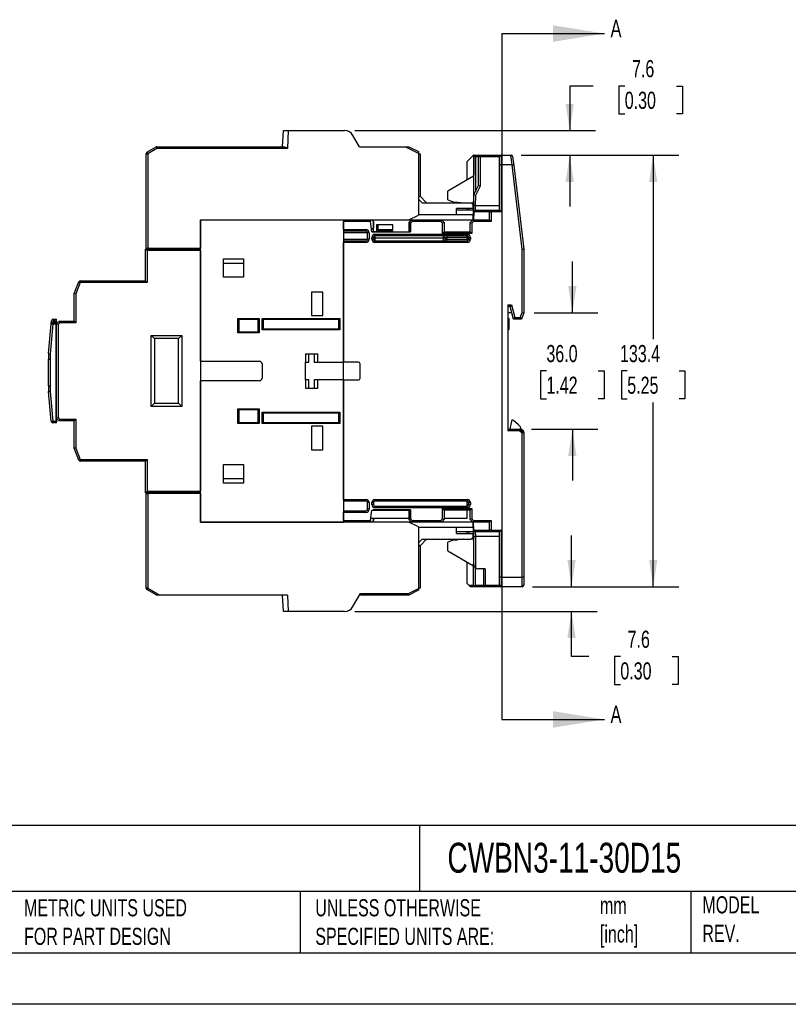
# Model space of a CAD drawing. Header units: millimetres. Extents: x 0 to 699, y 0 to 540.
# Tile 10 of 16: x 266 to 503, y 0 to 304. Entities that reach past the tile are written whole.
import ezdxf

# ---------------------------------------------------------------- set-up
doc = ezdxf.new("R2010")
doc.units = ezdxf.units.MM
doc.header["$LTSCALE"] = 2.5
doc.linetypes.add('CENTERX2', pattern=[20.32, 12.7, -2.54, 2.54, -2.54])
doc.layers.add('DIMENSIONS', color=140, linetype='Continuous', lineweight=25)
doc.layers.add('TEXT', color=140, linetype='Continuous', lineweight=25)
doc.styles.add('SLDTEXTSTYLE0', font='TXT', dxfattribs={"width": 0.7})
doc.dimstyles.new('SLDDIMSTYLE0', dxfattribs={"dimtxt": 5.39502, "dimasz": 8.255, "dimexe": 0, "dimexo": 0.0625, "dimgap": 1.348755, "dimtad": 0, "dimtih": 1, "dimtoh": 1, "dimdec": 1, "dimrnd": 1e-09, "dimzin": 12, "dimdsep": 46, "dimtxsty": 'SLDTEXTSTYLE0', "dimsah": 1, "dimcen": 0.09, "dimadec": 0, "dimazin": 3, "dimtfac": 1, "dimtdec": 1, "dimtmove": 0, "dimatfit": 0, "dimfxl": 0, "dimfrac": 2, "dimtolj": 1, "dimtzin": 12, "dimarcsym": 0})
doc.dimstyles.new('SLDDIMSTYLE1', dxfattribs={"dimtxt": 5.39502, "dimasz": 8.255, "dimexe": 0, "dimexo": 0.0625, "dimgap": 1.348755, "dimtad": 0, "dimtih": 1, "dimtoh": 1, "dimdec": 1, "dimrnd": 1e-09, "dimzin": 12, "dimdsep": 46, "dimtxsty": 'SLDTEXTSTYLE0', "dimsah": 1, "dimcen": 0.09, "dimadec": 0, "dimazin": 3, "dimtfac": 1, "dimtdec": 1, "dimtofl": 0, "dimtmove": 0, "dimatfit": 3, "dimfxl": 0, "dimfrac": 2, "dimtolj": 1, "dimtzin": 12, "dimarcsym": 0})
doc.dimstyles.new('SLDDIMSTYLE3', dxfattribs={"dimtxt": 5.39502, "dimasz": 8.255, "dimexe": 0, "dimexo": 0.0625, "dimgap": 1.348755, "dimtad": 0, "dimtih": 1, "dimtoh": 1, "dimdec": 1, "dimrnd": 1e-09, "dimzin": 4, "dimdsep": 46, "dimtxsty": 'SLDTEXTSTYLE0', "dimsah": 1, "dimcen": 0.09, "dimadec": 0, "dimazin": 1, "dimtfac": 1, "dimtdec": 1, "dimtmove": 0, "dimatfit": 0, "dimfxl": 0, "dimfrac": 2, "dimtolj": 1, "dimtzin": 12, "dimarcsym": 0})

# ---------------------------------------------------------------- blocks, each defined once
blk = doc.blocks.new('_D_9')
at = {"layer": 'DIMENSIONS'}
for p, q in [((420.83, 262.47), (469.56, 262.47)), ((461.62, 262.47), (461.62, 205.56)), ((453.61, 195.77), (451.79, 195.77)), ((451.79, 195.77), (451.79, 187.2)), ((469.64, 195.77), (471.45, 195.77)), ((471.45, 195.77), (471.45, 187.2)), ((451.79, 187.2), (453.61, 187.2)), ((461.62, 129.07), (461.62, 185.99)), ((471.45, 187.2), (469.64, 187.2)), ((424.3, 129.07), (469.56, 129.07))]:
    blk.add_line(p, q, dxfattribs=at)
for points in [[(461.62, 262.47), (460.35, 254.22), (462.89, 254.22)], [(461.62, 129.07), (462.89, 137.33), (460.35, 137.33)]]:
    blk.add_solid(points, dxfattribs=at)
at = {"layer": 'DIMENSIONS', "char_height": 5.292, "attachment_point": 1, "style": 'SLDTEXTSTYLE0'}
for s, insert in [('133.4', (451.36, 203.8)), ('5.25', (453.61, 194.02))]:
    blk.add_mtext(s, dxfattribs=dict(at, insert=insert))
blk = doc.blocks.new('_D_10')
at = {"layer": 'DIMENSIONS'}
for p, q in [((436.63, 213.77), (436.63, 229.65)), ((424.8, 213.77), (444.56, 213.77)), ((428.61, 195.77), (426.8, 195.77)), ((426.8, 195.77), (426.8, 187.2)), ((444.64, 195.77), (446.45, 195.77)), ((446.45, 195.77), (446.45, 187.2)), ((426.8, 187.2), (428.61, 187.2)), ((446.45, 187.2), (444.64, 187.2)), ((423.96, 177.77), (444.56, 177.77)), ((436.63, 177.77), (436.63, 161.9))]:
    blk.add_line(p, q, dxfattribs=at)
for points in [[(436.63, 213.77), (437.9, 222.03), (435.36, 222.03)], [(436.63, 177.77), (435.36, 169.52), (437.9, 169.52)]]:
    blk.add_solid(points, dxfattribs=at)
at = {"layer": 'DIMENSIONS', "char_height": 5.292, "attachment_point": 1, "style": 'SLDTEXTSTYLE0'}
for s, insert in [('36.0', (428.61, 203.8)), ('1.42', (428.61, 194.02))]:
    blk.add_mtext(s, dxfattribs=dict(at, insert=insert))
blk = doc.blocks.new('_D_11')
at = {"layer": 'DIMENSIONS'}
for p, q in [((443.1, 283.84), (435.82, 283.84)), ((435.82, 283.84), (435.82, 270.07)), ((452.83, 283.84), (451.02, 283.84)), ((451.02, 283.84), (451.02, 275.27)), ((468.86, 283.84), (470.68, 283.84)), ((470.68, 283.84), (470.68, 275.27)), ((451.02, 275.27), (452.83, 275.27)), ((470.68, 275.27), (468.86, 275.27)), ((369.38, 270.07), (443.76, 270.07)), ((420.83, 262.47), (443.76, 262.47)), ((435.82, 262.47), (435.82, 246.6))]:
    blk.add_line(p, q, dxfattribs=at)
for points in [[(435.82, 270.07), (437.09, 278.33), (434.55, 278.33)], [(435.82, 262.47), (434.55, 254.22), (437.09, 254.22)]]:
    blk.add_solid(points, dxfattribs=at)
at = {"layer": 'DIMENSIONS', "char_height": 5.292, "attachment_point": 1, "style": 'SLDTEXTSTYLE0'}
for s, insert in [('7.6', (455.08, 291.87)), ('0.30', (452.83, 282.09))]:
    blk.add_mtext(s, dxfattribs=dict(at, insert=insert))
blk = doc.blocks.new('_D_12')
at = {"layer": 'DIMENSIONS'}
for p, q in [((436.38, 129.07), (436.38, 144.95)), ((424.3, 129.07), (444.32, 129.07)), ((369.38, 121.47), (444.32, 121.47)), ((436.38, 107.47), (436.38, 121.47)), ((441.74, 107.47), (436.38, 107.47)), ((451.47, 107.47), (449.66, 107.47)), ((449.66, 107.47), (449.66, 98.89)), ((467.5, 107.47), (469.31, 107.47)), ((469.31, 107.47), (469.31, 98.89)), ((449.66, 98.89), (451.47, 98.89)), ((469.31, 98.89), (467.5, 98.89))]:
    blk.add_line(p, q, dxfattribs=at)
for points in [[(436.38, 129.07), (437.65, 137.33), (435.11, 137.33)], [(436.38, 121.47), (435.11, 113.22), (437.65, 113.22)]]:
    blk.add_solid(points, dxfattribs=at)
at = {"layer": 'DIMENSIONS', "char_height": 5.292, "attachment_point": 1, "style": 'SLDTEXTSTYLE0'}
for s, insert in [('7.6', (453.71, 115.5)), ('0.30', (451.47, 105.71))]:
    blk.add_mtext(s, dxfattribs=dict(at, insert=insert))

msp = doc.modelspace()

# ---------------------------------------------------------------- linework, layer by layer
for p, q in [((347.06, 265.07), (347.32, 270.07)), ((347.32, 270.07), (348.82, 270.07)), ((348.82, 270.07), (348.53, 264.57)), ((348.82, 270.07), (366.2, 270.07)), ((370.82, 265.07), (368.8, 268.57)), ((305.12, 263.37), (307.95, 265.01)), ((307.95, 265.01), (308.2, 264.57)), ((308.2, 264.57), (308.2, 265.07)), ((308.2, 265.07), (347.44, 265.07)), ((370.82, 265.07), (384.95, 265.07)), ((389.07, 263.01), (384.95, 265.07)), ((384.95, 265.07), (386.07, 265.07)), ((386.07, 265.07), (389.07, 263.57)), ((304.87, 233.67), (304.87, 262.94)), ((304.87, 262.94), (305.37, 262.94)), ((305.12, 263.37), (305.37, 262.94)), ((308.2, 264.57), (305.37, 262.94)), ((305.37, 262.94), (305.37, 233.67)), ((348.53, 264.57), (308.2, 264.57)), ((389.07, 263.57), (389.07, 263.01)), ((389.07, 263.01), (389.07, 243.97)), ((389.07, 262.92), (389.57, 262.92)), ((389.57, 262.92), (389.57, 249.77)), ((404.12, 260.47), (406.12, 262.47)), ((406.12, 262.47), (406.12, 248.17)), ((406.23, 262.47), (406.12, 262.47)), ((406.16, 250.17), (406.23, 262.47)), ((406.23, 262.47), (406.72, 261.97)), ((406.23, 262.47), (408.12, 262.47)), ((406.72, 261.97), (406.67, 251.17)), ((407.62, 261.97), (406.72, 261.97)), ((408.12, 262.47), (407.62, 261.97)), ((407.62, 253.06), (407.62, 261.97)), ((408.12, 261.97), (407.62, 261.97)), ((408.12, 261.97), (408.12, 262.47)), ((408.12, 262.47), (414.62, 262.47)), ((408.12, 261.97), (408.12, 252.94)), ((414.12, 261.97), (408.12, 261.97)), ((414.12, 259.27), (414.12, 261.97)), ((414.62, 262.47), (414.62, 259.47)), ((414.62, 262.47), (417.66, 262.47)), ((418.02, 259.47), (417.66, 262.47)), ((417.66, 262.47), (417.68, 262.47)), ((418.17, 262.03), (418.5, 259.33)), ((404.12, 254.82), (404.12, 260.47)), ((414.12, 245.47), (414.12, 259.27)), ((414.62, 259.47), (414.62, 244.97)), ((417.98, 259.47), (414.62, 259.47)), ((421.12, 233.44), (417.98, 259.47)), ((418.5, 259.33), (421.62, 233.47)), ((406.12, 255.97), (398.12, 251.35)), ((406.16, 250.17), (407.62, 253.06)), ((408.12, 252.94), (406.66, 250.05)), ((408.12, 252.94), (407.62, 253.06)), ((389.07, 249.57), (389.57, 249.77)), ((389.57, 249.77), (391.57, 247.77)), ((398.12, 248.7), (398.12, 251.35)), ((406.14, 246.98), (406.16, 250.17)), ((406.66, 250.05), (406.16, 250.17)), ((406.66, 250.05), (406.64, 246.97)), ((390.16, 247.77), (389.07, 248.86)), ((390.16, 247.77), (405.37, 247.77)), ((398.12, 248.7), (400.12, 247.97)), ((400.12, 247.97), (401.12, 247.97)), ((401.12, 247.97), (403.12, 247.77)), ((405.87, 247.27), (405.37, 247.77)), ((406.12, 247.67), (405.47, 247.67)), ((405.87, 247.27), (405.87, 245.97)), ((406.12, 242.47), (406.12, 248.17)), ((406.13, 245.05), (406.14, 246.98)), ((406.64, 246.97), (406.14, 246.98)), ((406.64, 246.97), (414.12, 246.97)), ((386.07, 242.47), (389.07, 243.97)), ((405.87, 244.07), (389.07, 244.07)), ((405.87, 245.97), (400.87, 245.97)), ((400.87, 244.07), (400.87, 245.97)), ((406.12, 245.47), (400.87, 245.47)), ((404.12, 245.47), (404.12, 245.97)), ((404.62, 245.97), (404.62, 245.47)), ((405.87, 244.07), (405.87, 242.47)), ((406.13, 244.97), (406.12, 242.47)), ((406.63, 245.47), (406.13, 244.98)), ((406.13, 244.97), (406.13, 244.98)), ((411.02, 244.97), (406.13, 244.97)), ((406.63, 245.47), (411.52, 245.47)), ((411.02, 244.97), (411.52, 245.47)), ((411.02, 242.47), (411.02, 244.97)), ((411.52, 244.77), (411.02, 244.97)), ((411.73, 244.97), (411.52, 245.47)), ((411.52, 245.47), (414.12, 245.47)), ((411.73, 244.97), (411.52, 244.77)), ((411.52, 244.77), (411.52, 241.97)), ((414.62, 244.97), (411.73, 244.97)), ((414.62, 244.97), (414.12, 245.47)), ((321.72, 242.47), (386.07, 242.47)), ((321.72, 242.47), (321.72, 233.67)), ((321.72, 242.47), (365.92, 242.47)), ((321.72, 198.77), (321.72, 242.47)), ((365.92, 242.47), (365.92, 198.52)), ((365.92, 239.47), (365.92, 241.97)), ((374.19, 241.97), (365.92, 241.97)), ((374.12, 242.47), (374.19, 241.97)), ((374.62, 238.77), (374.19, 241.97)), ((375.11, 242.02), (374.66, 242.47)), ((374.67, 242.47), (375.12, 242.02)), ((375.11, 242.02), (375.11, 240.03)), ((375.12, 242.02), (375.11, 242.02)), ((375.12, 238.77), (375.12, 242.02)), ((381.12, 240.97), (376.12, 240.97)), ((376.12, 240.97), (376.12, 238.77)), ((376.49, 240.97), (376.49, 239.47)), ((381.12, 238.77), (381.12, 240.97)), ((386.07, 242.47), (386.92, 242.47)), ((386.14, 241.7), (386.92, 242.47)), ((386.14, 241.7), (386.14, 241.7)), ((386.14, 238.75), (386.14, 241.7)), ((386.14, 241.69), (386.14, 241.7)), ((386.14, 241.67), (386.14, 241.69)), ((386.14, 241.67), (386.14, 238.77)), ((387.13, 241.97), (386.64, 241.49)), ((386.64, 241.49), (386.64, 238.75)), ((386.92, 242.47), (396.22, 242.47)), ((386.92, 242.47), (387.13, 241.97)), ((396.01, 241.97), (387.13, 241.97)), ((396.22, 242.47), (396.01, 241.97)), ((396.52, 241.47), (396.01, 241.97)), ((396.22, 242.47), (397.02, 241.67)), ((396.22, 242.47), (405.82, 242.47)), ((397.02, 241.67), (396.52, 241.47)), ((396.52, 238.27), (396.52, 241.47)), ((397.02, 241.67), (397.02, 238.77)), ((405.02, 241.67), (405.82, 242.47)), ((405.02, 241.67), (405.52, 241.47)), ((405.02, 238.77), (405.02, 241.67)), ((406.03, 241.97), (405.52, 241.47)), ((405.52, 241.47), (405.52, 238.27)), ((405.82, 242.47), (411.02, 242.47)), ((405.82, 242.47), (406.03, 241.97)), ((411.52, 241.97), (406.03, 241.97)), ((411.52, 241.97), (411.02, 242.47)), ((365.92, 239.47), (372.82, 239.47)), ((372.82, 238.97), (365.92, 238.97)), ((373.32, 238.47), (365.92, 238.47)), ((372.82, 239.47), (372.82, 238.97)), ((373.32, 236.47), (373.32, 238.47)), ((373.82, 238.47), (373.32, 238.47)), ((373.82, 238.47), (373.82, 236.47)), ((374.62, 238.77), (375.1, 238.77)), ((375.1, 238.77), (375.1, 238.75)), ((375.1, 238.75), (375.12, 238.77)), ((375.1, 238.77), (375.11, 238.77)), ((375.1, 238.75), (386.64, 238.75)), ((376.12, 238.77), (375.12, 238.77)), ((375.62, 238.07), (404.12, 238.07)), ((375.62, 238.07), (375.62, 237.57)), ((404.12, 237.57), (375.62, 237.57)), ((375.62, 237.57), (375.62, 236.97)), ((376.49, 239.47), (376.12, 239.47)), ((381.12, 238.97), (376.12, 238.97)), ((376.12, 238.77), (381.12, 238.77)), ((376.49, 239.47), (381.12, 239.47)), ((381.12, 238.77), (386.12, 238.77)), ((386.14, 238.75), (386.12, 238.77)), ((386.12, 238.77), (386.14, 238.77)), ((397.02, 238.77), (396.52, 238.27)), ((405.52, 238.27), (396.52, 238.27)), ((396.82, 236.97), (396.82, 237.57)), ((397.02, 238.77), (405.02, 238.77)), ((397.82, 237.57), (397.82, 237.07)), ((404.12, 238.07), (404.12, 237.57)), ((404.12, 237.07), (404.12, 237.57)), ((405.02, 238.77), (405.52, 238.27)), ((365.92, 236.47), (373.32, 236.47)), ((365.92, 235.97), (372.82, 235.97)), ((365.92, 198.52), (365.92, 235.47)), ((372.82, 235.47), (365.92, 235.47)), ((372.82, 235.47), (372.82, 235.97)), ((373.82, 236.47), (373.32, 236.47)), ((374.62, 236.47), (374.62, 237.07)), ((374.62, 237.07), (375.12, 237.07)), ((374.62, 236.47), (375.12, 236.47)), ((375.12, 237.07), (375.12, 236.47)), ((375.12, 236.97), (375.62, 236.97)), ((375.62, 236.97), (375.62, 235.97)), ((375.62, 236.97), (396.82, 236.97)), ((375.62, 235.97), (404.12, 235.97)), ((375.62, 235.97), (375.62, 235.47)), ((404.12, 235.47), (375.62, 235.47)), ((396.82, 235.97), (396.82, 236.97)), ((396.82, 236.97), (397.32, 236.97)), ((397.32, 237.07), (397.82, 237.07)), ((397.32, 236.47), (397.32, 237.07)), ((397.32, 236.47), (397.82, 236.47)), ((404.12, 237.07), (397.82, 237.07)), ((397.82, 237.07), (397.82, 236.47)), ((397.82, 236.47), (404.12, 236.47)), ((397.82, 235.97), (397.82, 236.47)), ((404.12, 237.07), (404.62, 237.07)), ((404.12, 236.47), (404.12, 237.07)), ((404.12, 236.47), (404.62, 236.47)), ((404.12, 236.47), (404.12, 235.97)), ((404.12, 235.97), (404.12, 235.47)), ((404.62, 236.47), (404.62, 237.07)), ((404.62, 237.07), (405.12, 237.07)), ((404.62, 236.47), (405.12, 236.47)), ((405.12, 237.07), (405.12, 236.47)), ((305.22, 232.97), (304.72, 233.47)), ((304.72, 233.47), (321.72, 233.47)), ((304.72, 223.67), (304.72, 233.47)), ((305.37, 233.67), (304.87, 233.67)), ((321.72, 232.97), (305.22, 232.97)), ((305.22, 232.97), (305.22, 223.17)), ((321.72, 233.67), (305.37, 233.67)), ((306.72, 233.47), (306.72, 233.67)), ((321.72, 232.97), (321.72, 158.57)), ((421.12, 233.44), (421.62, 233.47)), ((421.12, 213.86), (421.12, 233.44)), ((421.62, 233.47), (421.62, 213.77)), ((328.82, 224.72), (328.82, 230.42)), ((328.82, 230.42), (335.02, 230.42)), ((335.02, 229.02), (328.82, 229.02)), ((335.02, 230.42), (335.02, 224.72)), ((282.67, 219.67), (284.05, 223.35)), ((284.52, 223.17), (283.17, 219.58)), ((284.52, 223.17), (284.05, 223.35)), ((284.52, 223.17), (284.52, 223.67)), ((284.52, 223.67), (304.72, 223.67)), ((305.22, 223.17), (284.52, 223.17)), ((305.22, 223.17), (304.72, 223.67)), ((335.02, 224.72), (328.82, 224.72)), ((283.17, 219.58), (282.67, 219.67)), ((282.67, 211.17), (282.67, 219.67)), ((283.17, 219.58), (283.17, 210.67)), ((356.02, 220.17), (356.02, 212.87)), ((359.52, 220.17), (356.02, 220.17)), ((359.52, 212.87), (359.52, 220.17)), ((416.72, 216.21), (417.79, 216.21)), ((416.72, 216.21), (416.72, 177.27)), ((417.79, 216.21), (417.41, 215.72)), ((417.79, 216.21), (418.84, 212.27)), ((417.41, 215.72), (416.72, 215.72)), ((417.92, 213.77), (416.72, 213.77)), ((418.46, 211.77), (417.4, 215.71)), ((420.54, 212.27), (421.12, 213.86)), ((421.62, 213.77), (420.89, 211.77)), ((421.12, 213.86), (421.62, 213.77)), ((274.74, 201.13), (275.53, 210.32)), ((276.03, 210.27), (275.24, 201.08)), ((275.53, 210.32), (275.62, 211.32)), ((275.53, 210.32), (276.03, 210.27)), ((276.12, 211.77), (276.03, 210.77)), ((276.03, 210.27), (276.03, 210.77)), ((276.03, 210.77), (277.02, 210.77)), ((277.02, 210.27), (276.03, 210.27)), ((276.12, 211.77), (276.12, 211.77)), ((276.12, 211.77), (276.49, 211.77)), ((276.49, 211.77), (276.49, 210.77)), ((276.49, 211.77), (277.17, 211.77)), ((277.17, 211.73), (276.49, 211.73)), ((276.49, 211.23), (277.17, 211.23)), ((277.17, 211.08), (276.49, 211.08)), ((277.02, 210.27), (277.02, 210.77)), ((277.02, 180.27), (277.02, 210.27)), ((277.17, 210.27), (277.02, 210.27)), ((277.17, 211.73), (277.17, 211.77)), ((277.17, 211.23), (277.17, 211.73)), ((277.17, 211.08), (277.17, 211.23)), ((277.17, 210.37), (277.97, 211.17)), ((277.17, 211.08), (277.17, 210.62)), ((277.17, 210.62), (277.17, 210.37)), ((277.67, 210.17), (277.17, 210.37)), ((277.17, 181.17), (277.17, 210.37)), ((278.18, 210.67), (277.67, 210.17)), ((277.67, 210.17), (277.67, 181.38)), ((278.18, 210.67), (277.97, 211.17)), ((277.97, 211.17), (282.67, 211.17)), ((283.17, 210.67), (278.18, 210.67)), ((283.17, 210.67), (282.67, 211.17)), ((333.22, 207.52), (333.22, 212.02)), ((333.22, 212.02), (339.82, 212.02)), ((333.22, 212.02), (333.52, 211.72)), ((339.52, 211.72), (333.52, 211.72)), ((333.52, 211.72), (333.52, 207.82)), ((339.82, 212.02), (339.52, 211.72)), ((339.52, 207.82), (339.52, 211.72)), ((339.82, 212.02), (339.82, 207.52)), ((340.72, 212.02), (364.72, 212.02)), ((340.72, 212.02), (341.02, 211.72)), ((340.72, 208.52), (340.72, 212.02)), ((364.42, 211.72), (341.02, 211.72)), ((341.02, 211.72), (341.02, 208.82)), ((356.02, 212.87), (359.52, 212.87)), ((364.72, 212.02), (364.42, 211.72)), ((364.42, 208.82), (364.42, 211.72)), ((364.72, 212.02), (364.72, 208.52)), ((417.02, 211.97), (416.72, 212.27)), ((417.02, 211.97), (417.02, 208.57)), ((418.84, 212.27), (418.46, 211.77)), ((420.89, 211.77), (418.46, 211.77)), ((418.84, 212.27), (420.54, 212.27)), ((420.54, 212.27), (420.89, 211.77)), ((333.52, 207.82), (333.22, 207.52)), ((339.82, 207.52), (333.22, 207.52)), ((333.52, 207.82), (339.52, 207.82)), ((339.52, 207.82), (339.82, 207.52)), ((341.02, 208.82), (340.72, 208.52)), ((364.72, 208.52), (340.72, 208.52)), ((341.02, 208.82), (364.42, 208.82)), ((364.42, 208.82), (364.72, 208.52)), ((417.02, 208.57), (416.72, 208.27)), ((306.42, 206.77), (315.92, 206.77)), ((306.42, 184.77), (306.42, 206.77)), ((306.42, 206.77), (307.42, 205.77)), ((314.92, 205.77), (307.42, 205.77)), ((307.42, 205.77), (307.42, 185.77)), ((314.92, 205.77), (315.92, 206.77)), ((314.92, 185.77), (314.92, 205.77)), ((315.92, 206.77), (315.92, 184.77)), ((274.74, 201.13), (275.24, 201.08)), ((354.12, 201.07), (357.92, 201.07)), ((354.12, 201.07), (354.12, 198.52)), ((355.17, 198.52), (355.17, 201.07)), ((356.87, 201.07), (356.87, 198.52)), ((357.92, 198.52), (357.92, 201.07)), ((274.67, 199.42), (275.17, 199.42)), ((274.67, 191.13), (274.67, 199.42)), ((275.17, 199.42), (275.17, 191.13)), ((321.72, 198.77), (339.92, 198.77)), ((340.72, 197.97), (340.72, 193.57)), ((354.12, 193.02), (354.12, 198.52)), ((354.12, 198.52), (355.17, 198.52)), ((356.87, 198.52), (357.92, 198.52)), ((357.92, 198.52), (365.92, 198.52)), ((370.52, 198.52), (365.92, 198.52)), ((365.92, 193.02), (365.92, 198.52)), ((371.02, 193.52), (371.02, 198.02)), ((321.72, 149.07), (321.72, 192.77)), ((339.92, 192.77), (321.72, 192.77)), ((354.12, 193.02), (354.12, 190.47)), ((355.17, 193.02), (354.12, 193.02)), ((355.17, 190.47), (355.17, 193.02)), ((356.87, 193.02), (356.87, 190.47)), ((357.92, 193.02), (356.87, 193.02)), ((357.92, 190.47), (357.92, 193.02)), ((365.92, 193.02), (357.92, 193.02)), ((365.92, 156.07), (365.92, 193.02)), ((365.92, 193.02), (370.52, 193.02)), ((365.92, 193.02), (365.92, 149.07)), ((274.67, 191.13), (275.17, 191.13)), ((274.74, 189.42), (275.24, 189.46)), ((275.53, 180.23), (274.74, 189.42)), ((275.24, 189.46), (276.03, 180.27)), ((354.12, 190.47), (357.92, 190.47)), ((306.42, 184.77), (307.42, 185.77)), ((307.42, 185.77), (314.92, 185.77)), ((314.92, 185.77), (315.92, 184.77)), ((315.92, 184.77), (306.42, 184.77)), ((333.22, 184.02), (339.82, 184.02)), ((333.22, 179.52), (333.22, 184.02)), ((333.52, 183.72), (333.22, 184.02)), ((339.52, 183.72), (333.52, 183.72)), ((333.52, 183.72), (333.52, 179.82)), ((339.82, 184.02), (339.52, 183.72)), ((339.52, 179.82), (339.52, 183.72)), ((339.82, 184.02), (339.82, 179.52)), ((340.72, 183.02), (364.72, 183.02)), ((340.72, 183.02), (341.02, 182.72)), ((340.72, 179.52), (340.72, 183.02)), ((364.42, 182.72), (341.02, 182.72)), ((341.02, 182.72), (341.02, 179.82)), ((364.72, 183.02), (364.42, 182.72)), ((364.42, 179.82), (364.42, 182.72)), ((364.72, 183.02), (364.72, 179.52)), ((275.53, 180.23), (276.03, 180.27)), ((276.03, 180.27), (277.02, 180.27)), ((276.03, 179.77), (276.03, 180.27)), ((277.02, 179.77), (276.03, 179.77)), ((277.17, 180.27), (277.02, 180.27)), ((277.02, 179.77), (277.02, 180.27)), ((277.67, 181.38), (277.17, 181.17)), ((277.97, 180.37), (277.17, 181.17)), ((277.17, 181.17), (277.17, 180.27)), ((277.17, 180.27), (277.17, 179.92)), ((277.67, 181.38), (278.18, 180.87)), ((278.18, 180.87), (277.97, 180.37)), ((282.67, 180.37), (277.97, 180.37)), ((278.18, 180.87), (283.17, 180.87)), ((283.17, 180.87), (282.67, 180.37)), ((282.67, 171.87), (282.67, 180.37)), ((283.17, 180.87), (283.17, 171.96)), ((333.52, 179.82), (333.22, 179.52)), ((333.52, 179.82), (339.52, 179.82)), ((339.82, 179.52), (339.52, 179.82)), ((341.02, 179.82), (340.72, 179.52)), ((341.02, 179.82), (364.42, 179.82)), ((364.42, 179.82), (364.72, 179.52)), ((417.77, 180.25), (417.31, 177.77)), ((420.03, 179.13), (418.42, 180.48)), ((339.82, 179.52), (333.22, 179.52)), ((364.72, 179.52), (340.72, 179.52)), ((359.52, 178.67), (356.02, 178.67)), ((356.02, 178.67), (356.02, 171.37)), ((359.52, 171.37), (359.52, 178.67)), ((416.72, 177.77), (420.43, 177.77)), ((420.25, 177.27), (416.72, 177.27)), ((420.43, 177.77), (420.25, 177.27)), ((421.12, 176.54), (420.25, 177.27)), ((420.43, 177.77), (421.62, 176.77)), ((420.79, 177.77), (420.43, 177.77)), ((421.62, 177.07), (420.79, 177.77)), ((421.12, 176.54), (421.62, 176.77)), ((421.12, 132.07), (421.12, 176.54)), ((421.62, 176.77), (421.62, 177.07)), ((421.62, 176.77), (421.62, 132.28)), ((283.17, 171.96), (282.67, 171.87)), ((284.05, 168.2), (282.67, 171.87)), ((283.17, 171.96), (284.52, 168.37)), ((356.02, 171.37), (359.52, 171.37)), ((284.52, 168.37), (284.05, 168.2)), ((284.52, 168.37), (305.22, 168.37)), ((284.52, 168.37), (284.52, 167.87)), ((304.72, 167.87), (284.52, 167.87)), ((305.22, 168.37), (304.72, 167.87)), ((304.72, 158.07), (304.72, 167.87)), ((305.22, 168.37), (305.22, 158.57)), ((328.82, 166.82), (335.02, 166.82)), ((328.82, 161.12), (328.82, 166.82)), ((335.02, 166.82), (335.02, 161.12)), ((328.82, 162.52), (335.02, 162.52)), ((305.22, 158.57), (304.72, 158.07)), ((305.22, 158.57), (321.72, 158.57)), ((335.02, 161.12), (328.82, 161.12)), ((321.72, 158.07), (304.72, 158.07)), ((304.87, 128.61), (304.87, 157.87)), ((304.87, 157.87), (305.37, 157.87)), ((305.37, 157.87), (305.37, 128.61)), ((321.72, 157.87), (305.37, 157.87)), ((306.72, 157.87), (306.72, 158.07)), ((321.72, 157.87), (321.72, 149.07)), ((365.92, 156.07), (372.82, 156.07)), ((372.82, 155.57), (365.92, 155.57)), ((372.82, 156.07), (372.82, 155.57)), ((375.62, 156.07), (404.12, 156.07)), ((375.62, 156.07), (375.62, 155.57)), ((404.12, 155.57), (375.62, 155.57)), ((404.12, 156.07), (404.12, 155.57)), ((404.12, 153.97), (404.12, 155.57)), ((365.92, 152.57), (372.82, 152.57)), ((372.82, 152.07), (372.82, 152.57)), ((373.32, 153.07), (373.32, 155.07)), ((373.82, 155.07), (373.32, 155.07)), ((373.82, 153.07), (373.32, 153.07)), ((373.82, 155.07), (373.82, 153.07)), ((374.19, 149.57), (374.62, 152.77)), ((374.62, 154.47), (374.62, 155.07)), ((375.12, 155.07), (374.62, 155.07)), ((375.12, 154.47), (374.62, 154.47)), ((374.62, 152.77), (375.1, 152.77)), ((386.64, 152.8), (375.1, 152.8)), ((375.1, 152.8), (375.1, 152.77)), ((375.1, 152.8), (375.1, 152.79)), ((375.1, 152.79), (386.14, 152.79)), ((375.1, 152.77), (375.1, 152.79)), ((375.1, 152.77), (375.1, 152.77)), ((375.12, 155.07), (375.12, 154.47)), ((375.62, 153.97), (404.12, 153.97)), ((375.62, 153.97), (375.62, 153.47)), ((404.12, 153.47), (375.62, 153.47)), ((386.14, 149.85), (386.14, 152.8)), ((386.14, 152.8), (386.14, 152.79)), ((386.14, 152.79), (386.14, 150.23)), ((386.64, 152.8), (386.64, 150.06)), ((396.52, 153.27), (405.52, 153.27)), ((396.52, 150.08), (396.52, 153.27)), ((396.52, 153.27), (397.02, 152.77)), ((405.02, 152.77), (397.02, 152.77)), ((397.02, 152.77), (397.02, 149.87)), ((404.62, 155.07), (404.12, 155.07)), ((404.62, 154.47), (404.12, 154.47)), ((404.12, 153.97), (404.12, 153.47)), ((404.12, 150.23), (404.12, 152.77)), ((405.12, 155.07), (404.62, 155.07)), ((404.62, 154.47), (404.62, 155.07)), ((405.12, 154.47), (404.62, 154.47)), ((405.52, 153.27), (405.02, 152.77)), ((405.02, 149.87), (405.02, 152.77)), ((405.12, 155.07), (405.12, 154.47)), ((405.52, 153.27), (405.52, 150.08)), ((365.92, 149.57), (365.92, 152.07)), ((372.82, 152.07), (365.92, 152.07)), ((365.92, 149.57), (374.19, 149.57)), ((374.19, 149.57), (374.12, 149.07)), ((374.28, 150.23), (386.14, 150.23)), ((374.66, 149.07), (375.11, 149.52)), ((375.12, 149.52), (374.67, 149.07)), ((375.11, 149.52), (375.11, 150.23)), ((375.11, 149.52), (375.12, 149.52)), ((375.12, 150.23), (375.12, 149.52)), ((386.92, 149.07), (386.14, 149.85)), ((386.64, 150.06), (387.13, 149.57)), ((387.13, 149.57), (386.92, 149.07)), ((387.13, 149.57), (396.01, 149.57)), ((396.01, 149.57), (396.52, 150.08)), ((396.01, 149.57), (396.22, 149.07)), ((397.02, 149.87), (396.22, 149.07)), ((396.52, 150.08), (397.02, 149.87)), ((397.02, 150.23), (404.12, 150.23)), ((405.52, 150.08), (405.02, 149.87)), ((405.82, 149.07), (405.02, 149.87)), ((405.52, 150.08), (406.03, 149.57)), ((406.03, 149.57), (405.82, 149.07)), ((406.03, 149.57), (411.52, 149.57)), ((411.02, 149.07), (411.52, 149.57)), ((411.52, 149.57), (411.52, 146.78)), ((386.07, 149.07), (321.72, 149.07)), ((321.72, 149.07), (365.92, 149.07)), ((389.07, 147.57), (386.07, 149.07)), ((386.92, 149.07), (386.07, 149.07)), ((396.22, 149.07), (386.92, 149.07)), ((389.07, 147.57), (389.07, 128.53)), ((389.07, 147.47), (405.87, 147.47)), ((405.82, 149.07), (396.22, 149.07)), ((400.87, 145.57), (400.87, 147.47)), ((411.02, 149.07), (405.82, 149.07)), ((405.87, 149.07), (405.87, 147.47)), ((406.13, 146.57), (406.12, 149.07)), ((406.12, 143.37), (406.12, 149.07)), ((406.13, 146.57), (411.02, 146.57)), ((406.13, 146.57), (406.64, 146.07)), ((406.14, 144.57), (406.13, 146.57)), ((411.02, 146.57), (411.02, 149.07)), ((411.52, 146.78), (411.02, 146.57)), ((411.52, 146.07), (411.02, 146.57)), ((411.52, 146.78), (411.73, 146.57)), ((411.73, 146.57), (411.52, 146.07)), ((411.73, 146.57), (414.62, 146.57)), ((414.12, 146.07), (414.62, 146.57)), ((414.62, 146.57), (414.62, 132.07)), ((389.07, 142.69), (390.16, 143.77)), ((391.57, 143.77), (389.57, 141.77)), ((390.16, 143.77), (405.37, 143.77)), ((400.12, 143.57), (398.12, 142.85)), ((400.12, 143.57), (401.12, 143.57)), ((406.12, 146.07), (400.87, 146.07)), ((400.87, 145.57), (405.87, 145.57)), ((403.12, 143.77), (401.12, 143.57)), ((404.12, 145.57), (404.12, 146.07)), ((404.62, 146.07), (404.62, 145.57)), ((405.37, 143.77), (405.87, 144.27)), ((406.12, 143.87), (405.47, 143.87)), ((405.87, 145.57), (405.87, 144.27)), ((406.12, 143.37), (406.12, 136.12)), ((406.14, 144.57), (406.65, 144.57)), ((406.19, 135.67), (406.14, 144.57)), ((411.52, 146.07), (406.64, 146.07)), ((414.12, 144.57), (406.65, 144.57)), ((406.65, 144.57), (406.7, 134.94)), ((414.12, 146.07), (411.52, 146.07)), ((414.12, 132.28), (414.12, 146.07)), ((389.07, 141.98), (389.57, 141.77)), ((389.57, 141.77), (389.57, 128.62)), ((398.12, 140.19), (398.12, 142.85)), ((398.12, 140.19), (406.12, 135.57)), ((404.12, 130.07), (404.12, 136.73)), ((406.12, 129.07), (406.12, 136.12)), ((406.62, 135.01), (406.62, 129.57)), ((409.72, 134.62), (407.62, 134.62)), ((409.22, 129.07), (409.22, 134.62)), ((409.72, 134.62), (409.72, 129.57)), ((414.12, 129.57), (414.12, 132.28)), ((414.62, 132.07), (421.12, 132.07)), ((414.62, 132.07), (414.62, 129.07)), ((421.12, 129.07), (421.12, 132.07)), ((421.62, 132.28), (421.62, 129.57)), ((305.37, 128.61), (304.87, 128.61)), ((305.37, 128.61), (305.12, 128.18)), ((307.95, 126.54), (305.12, 128.18)), ((305.37, 128.61), (309.07, 126.47)), ((385.95, 126.97), (389.07, 128.53)), ((389.07, 127.97), (386.07, 126.47)), ((389.57, 128.62), (389.07, 128.62)), ((389.07, 128.53), (389.07, 127.97)), ((404.62, 129.57), (404.12, 130.07)), ((404.62, 129.57), (406.12, 129.57)), ((405.12, 129.07), (404.62, 129.57)), ((406.12, 129.07), (405.12, 129.07)), ((406.62, 129.57), (406.12, 129.07)), ((409.22, 129.07), (406.12, 129.07)), ((406.62, 129.57), (409.22, 129.57)), ((409.72, 129.57), (409.22, 129.07)), ((414.62, 129.07), (409.22, 129.07)), ((409.72, 129.57), (414.12, 129.57)), ((421.12, 129.07), (414.62, 129.07)), ((309.07, 126.47), (308.2, 126.47)), ((348.56, 126.47), (309.07, 126.47)), ((347.32, 121.47), (347.06, 126.47)), ((348.56, 126.47), (348.82, 121.47)), ((368.8, 122.97), (371.11, 126.97)), ((386.07, 126.47), (370.82, 126.47)), ((371.11, 126.97), (385.95, 126.97)), ((385.95, 126.97), (386.07, 126.47)), ((348.82, 121.47), (347.32, 121.47)), ((366.2, 121.47), (348.82, 121.47))]:
    msp.add_line(p, q)
at = {"color": 7, "linetype": 'Continuous'}
msp.add_line((698.51, 0.01), (0.01, 0.01), dxfattribs=at)
at = {"flags": 128}
for points in [[(414.62, 259.47), (414.48, 259.47), (414.35, 259.44), (414.23, 259.4), (414.15, 259.33), (414.12, 259.27)], [(417.98, 259.47), (418, 259.47), (418.02, 259.47)], [(418.02, 259.47), (418.15, 259.48), (418.28, 259.47), (418.38, 259.44), (418.47, 259.39), (418.5, 259.33)], [(406.64, 246.97), (406.64, 246.61), (406.64, 246.29), (406.64, 246.02), (406.64, 245.8), (406.63, 245.55), (406.63, 245.47)], [(386.14, 241.7), (386.16, 241.69), (386.23, 241.66), (386.33, 241.62), (386.48, 241.56), (386.64, 241.49)], [(374.53, 239.44), (374.84, 239.79), (375.11, 240.03)], [(375.11, 238.77), (375.11, 239.54), (375.11, 240.03)], [(417.4, 215.71), (417.4, 215.71), (417.41, 215.72)], [(386.64, 150.06), (386.46, 149.98), (386.29, 149.91), (386.23, 149.88), (386.18, 149.87), (386.15, 149.85), (386.14, 149.85)], [(406.64, 146.07), (406.64, 146), (406.64, 145.74), (406.64, 145.53), (406.65, 145.26), (406.65, 144.93), (406.65, 144.57)], [(406.7, 134.94), (406.36, 135.31), (406.19, 135.67)], [(414.12, 132.28), (414.17, 132.19), (414.3, 132.12), (414.46, 132.08), (414.62, 132.07)], [(421.12, 132.07), (421.26, 132.08), (421.39, 132.11), (421.51, 132.15), (421.59, 132.21), (421.62, 132.28)], [(308.2, 126.47), (308.06, 126.49), (307.95, 126.54)]]:
    msp.add_lwpolyline(points, dxfattribs=at)
for centre, radius, start, end in [((366.2, 267.07), 3, 30, 90), ((308.2, 264.57), 0.5, 90, 120), ((346.93, 262.51), 2.61, 52.1189, 78.7315), ((305.37, 262.94), 0.5, 120, 180), ((414.62, 261.97), 0.5, 90, 180), ((417.68, 261.97), 0.5, 6.8817, 90), ((372.82, 238.47), 1, 0, 90), ((372.82, 238.47), 0.5, 0, 90), ((375.62, 237.07), 1, 90, 180), ((375.62, 237.07), 0.5, 90, 180), ((386.51, 260.82), 22.07, 269.0525, 270.3506), ((396.82, 237.07), 0.5, 0, 90), ((404.12, 237.07), 1, 0, 90), ((404.12, 237.07), 0.5, 0, 90), ((372.82, 236.47), 1, 270, 0), ((372.82, 236.47), 0.5, 270, 0), ((375.62, 236.47), 1, 180, 270), ((375.62, 236.47), 0.5, 180, 270), ((396.82, 236.47), 0.5, 270, 0), ((404.12, 236.47), 1, 270, 0), ((404.12, 236.47), 0.5, 270, 0), ((284.52, 223.17), 0.5, 90, 159.444), ((276.03, 210.27), 0.5, 90, 175.1009), ((276.12, 211.27), 0.5, 90, 175.1009), ((277.02, 210.62), 0.15, 0, 90), ((294.67, 199.42), 20, 175.1009, 180), ((294.67, 199.42), 19.5, 175.1009, 180), ((339.92, 197.97), 0.8, 0, 90), ((370.52, 198.02), 0.5, 0, 90), ((339.92, 193.57), 0.8, 270, 0), ((370.52, 193.52), 0.5, 270, 0), ((294.67, 191.13), 20, 180, 184.8991), ((294.67, 191.13), 19.5, 180, 184.8991), ((276.03, 180.27), 0.5, 184.8991, 270), ((277.02, 179.92), 0.15, 270, 0), ((418.17, 180.17), 0.4, 50, 169.407), ((418.42, 177.22), 2.5, 11.1315, 50), ((284.52, 168.37), 0.5, 200.556, 270), ((372.82, 155.07), 1, 0, 90), ((372.82, 155.07), 0.5, 0, 90), ((375.62, 155.07), 1, 90, 180), ((375.62, 155.07), 0.5, 90, 180), ((404.12, 155.07), 1, 0, 90), ((404.12, 155.07), 0.5, 0, 90), ((372.82, 153.07), 1, 270, 0), ((372.82, 153.07), 0.5, 270, 0), ((375.62, 154.47), 1, 180, 270), ((375.62, 154.47), 0.5, 180, 270), ((386.53, 126.53), 26.27, 89.7531, 90.8438), ((404.12, 154.47), 1, 270, 0), ((404.12, 154.47), 0.5, 270, 0), ((407.62, 136.12), 1.5, 180, 197.5958), ((407.62, 136.12), 1.5, 232.1341, 270), ((305.37, 128.61), 0.5, 180, 240), ((414.62, 129.57), 0.5, 180, 270), ((421.12, 129.57), 0.5, 270, 0), ((366.2, 124.47), 3, 270, 330)]:
    msp.add_arc(centre, radius, start, end)
at = {"layer": 'TEXT'}
for p, q in [((414.82, 300.07), (414.82, 88.06)), ((682.62, 55.32), (15.87, 55.32)), ((389.4, 55.32), (389.4, 34.92)), ((682.62, 34.92), (15.87, 34.92)), ((352.49, 34.92), (352.49, 15.87)), ((473.25, 34.92), (473.25, 15.87)), ((15.87, 15.87), (682.62, 15.87))]:
    msp.add_line(p, q, dxfattribs=at)
at = {"layer": 'TEXT', "linetype": 'Continuous'}
for p, q in [((414.82, 300.07), (446.57, 300.07)), ((414.82, 88.06), (446.57, 88.06))]:
    msp.add_line(p, q, dxfattribs=at)
at = {"layer": 'TEXT'}
for points in [[(446.57, 300.07), (430.7, 302.61), (430.7, 297.53)], [(446.57, 88.06), (430.7, 90.6), (430.7, 85.52)]]:
    msp.add_solid(points, dxfattribs=at)

# ---------------------------------------------------------------- texts
at = {"layer": 'TEXT', "char_height": 5.4, "attachment_point": 1, "style": 'SLDTEXTSTYLE0'}
for insert in [(448.44, 304.35), (448.44, 92.34)]:
    msp.add_mtext('A', dxfattribs=dict(at, insert=insert))
at = {"layer": 'TEXT', "linetype": 'CENTERX2', "lineweight": 18, "attachment_point": 1, "style": 'SLDTEXTSTYLE0'}
for s, insert, char_height in [('CWBN3-11-30D15', (398.02, 49.94), 9.2604), ('MODEL ^JREV.', (476.83, 33.41), 5.2917), ('METRIC UNITS USED ^JFOR PART DESIGN', (267.13, 32.49), 5.2917), ('UNLESS OTHERWISE ^JSPECIFIED UNITS ARE:', (357.17, 32.49), 5.2917), ('mm^J[inch]', (445.16, 33.22), 5.292)]:
    msp.add_mtext(s, dxfattribs=dict(at, insert=insert, char_height=char_height))

# ---------------------------------------------------------------- dimensions: what is measured, and where the dimension line sits
at = {"layer": 'DIMENSIONS'}
for base, p1, p2, dimstyle, picture, middle in [((435.82, 262.47), (366.2, 270.07), (417.66, 262.47), 'SLDDIMSTYLE0', '_D_11', (435.82, 283.84)), ((461.62, 129.07), (417.66, 262.47), (421.12, 129.07), 'SLDDIMSTYLE1', '_D_9', (461.62, 195.77)), ((436.63, 213.77), (420.79, 177.77), (421.62, 213.77), 'SLDDIMSTYLE3', '_D_10', (436.63, 195.77)), ((436.38, 121.47), (421.12, 129.07), (366.2, 121.47), 'SLDDIMSTYLE0', '_D_12', (436.38, 107.47))]:
    dim = msp.add_linear_dim(base=base, p1=p1, p2=p2, angle=90, dimstyle=dimstyle, dxfattribs=at)
    dim.commit()
    dim.dimension.update_dxf_attribs({"geometry": picture, "text_midpoint": middle, "dimtype": 160})

doc.saveas('drawing.dxf')
